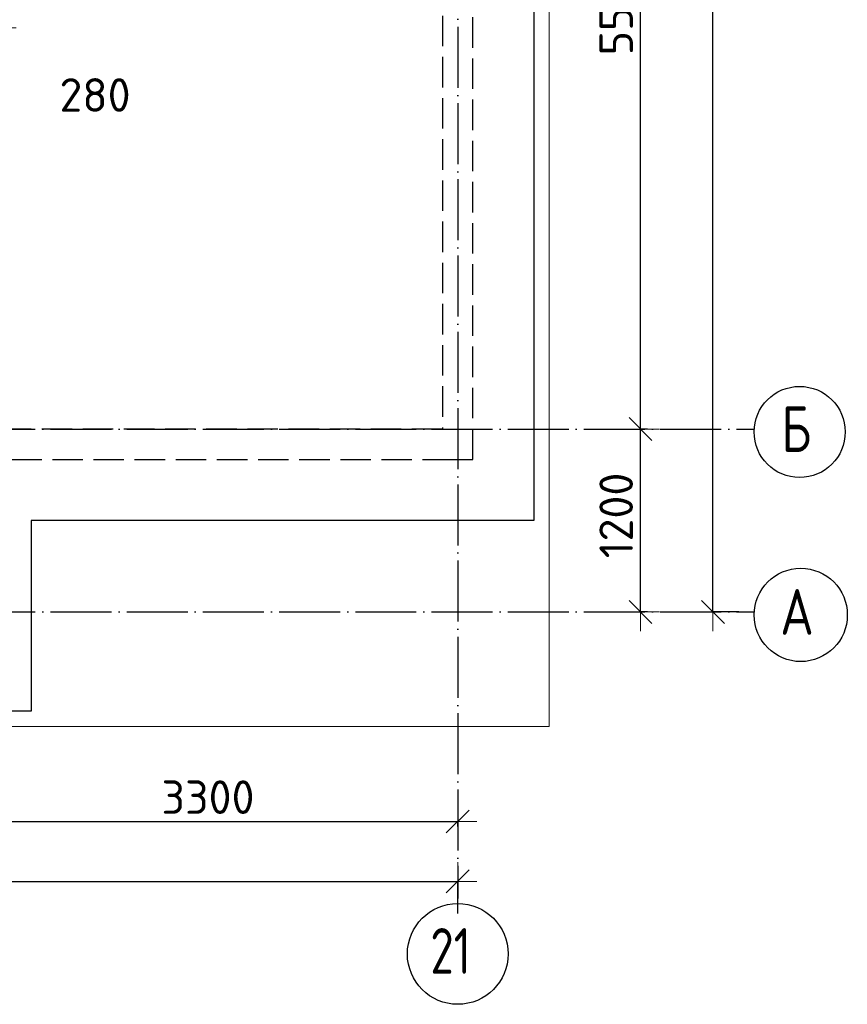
# Model space of a CAD drawing. Header units: millimetres. Extents: x 13527 to 139154, y -122592 to 61893.
# Tile 30 of 129: x 114506 to 119937, y -62573 to -56116. Entities that reach past the tile are written whole.
import ezdxf

# ---------------------------------------------------------------- set-up
doc = ezdxf.new("R2010")
doc.units = ezdxf.units.MM
doc.header["$PDMODE"] = 65
for name, pattern in [('______11', [500, 400, -50, 0, -50]), ('______2', [270, 200, -70]), ('______5', [1100, 800, -100, 100, -100])]:
    doc.linetypes.add(name, pattern=pattern)
for name, color, linetype, lineweight in [('Standard', 7, 'Continuous', 25), ('Размерная линия_ общее', 7, 'Continuous', 13), ('Стена_ общее', 7, 'Continuous', 35), ('Фундамент_ общее', 7, 'Continuous', 35)]:
    doc.layers.add(name, color=color, linetype=linetype, lineweight=lineweight)
doc.layers.add('Осевая линия_ общее', color=7, linetype='______5', lineweight=13, true_color=0xa0a0a0)
doc.styles.add('ISOCPEUR', font='ISOCPEUR')
doc.dimstyles.new('DIMSTYLE_13', dxfattribs={"dimtxt": 220, "dimasz": 250, "dimexe": 0, "dimexo": 0, "dimgap": 110, "dimtad": 0, "dimdec": 0, "dimrnd": 5, "dimzin": 12, "dimdsep": 46, "dimtxsty": 'ISOCPEUR', "dimblk1": 'ALL_ML_STRICH', "dimblk2": 'ALL_ML_STRICH', "dimsah": 1, "dimcen": 0, "dimclrd": 7, "dimclre": 256, "dimclrt": 7, "dimadec": 0, "dimazin": 0, "dimtfac": 1, "dimtdec": 0, "dimtix": 1, "dimtmove": 2, "dimatfit": 3, "dimfxl": 0, "dimtvp": 1.2, "dimtzin": 0, "dimlwd": 0, "dimlwe": -3, "dimarcsym": 0})
doc.dimstyles.new('DIMSTYLE_16', dxfattribs={"dimtxt": 220, "dimasz": 250, "dimexe": 0, "dimexo": 0, "dimgap": 110, "dimtad": 2, "dimdec": 0, "dimrnd": 1, "dimzin": 12, "dimdsep": 46, "dimtxsty": 'ISOCPEUR', "dimblk1": 'ALL_ML_STRICH', "dimblk2": 'ALL_ML_STRICH', "dimsah": 1, "dimcen": 0, "dimclrd": 7, "dimclre": 256, "dimclrt": 7, "dimadec": 0, "dimazin": 0, "dimtfac": 1, "dimtdec": 0, "dimtix": 1, "dimtmove": 2, "dimatfit": 3, "dimfxl": 0, "dimtzin": 0, "dimlwd": 0, "dimlwe": -3, "dimarcsym": 0})
doc.dimstyles.new('DIMSTYLE_5', dxfattribs={"dimtxt": 220, "dimasz": 250, "dimexe": 0, "dimexo": 0, "dimgap": 110, "dimtad": 2, "dimdec": 0, "dimrnd": 5, "dimzin": 12, "dimdsep": 46, "dimtxsty": 'ISOCPEUR', "dimblk1": 'ALL_ML_STRICH', "dimblk2": 'ALL_ML_STRICH', "dimsah": 1, "dimcen": 0, "dimclrd": 7, "dimclre": 256, "dimclrt": 7, "dimadec": 0, "dimazin": 0, "dimtfac": 1, "dimtdec": 0, "dimtix": 1, "dimtmove": 2, "dimatfit": 3, "dimfxl": 0, "dimtzin": 0, "dimlwd": 0, "dimlwe": -3, "dimarcsym": 0})

# ---------------------------------------------------------------- blocks, each defined once
blk = doc.blocks.new('СЛОЖНЫЙ_ОБЪЕКТ_3')
at = {"layer": 'Стена_ общее', "color": 9, "linetype": '______2', "lineweight": -3, "true_color": 0xc7c7c7, "transparency": 33554687}
for p, q in [((117480, -59000), (117480, -45900)), ((117280, -46100), (117280, -58800)), ((117280, -58800), (114180, -58800)), ((114180, -59000), (117280, -59000)), ((117280, -59000), (117480, -59000))]:
    blk.add_line(p, q, dxfattribs=at)
blk = doc.blocks.new('ALL_ML_STRICH')
at = {"color": 0, "linetype": 'ByBlock', "lineweight": -2}
for p, q in [((-0.3, -0.3), (0.3, 0.3)), ((0, -0.5), (0, 0.5)), ((-1, 0), (0.5, 0))]:
    blk.add_line(p, q, dxfattribs=at)
blk = doc.blocks.new('*D245')
at = {"layer": 'DEFPOINTS', "color": 7, "linetype": 'Continuous', "lineweight": 13, "transparency": 33554687}
for p in [(114357.7, -55332.5), (114080, -56026.2), (114080, -56169.6)]:
    blk.add_point(p, dxfattribs=at)
at = {"layer": 'Размерная линия_ общее', "color": 253, "linetype": 'Continuous', "lineweight": -2, "true_color": 0xa0a0a0, "transparency": 33554687}
for p, q in [((114357.7, -55432.5), (114357.7, -56169.6)), ((114080, -56126.2), (114080, -56169.6))]:
    blk.add_line(p, q, dxfattribs=at)
at = {"layer": 'Размерная линия_ общее', "color": 7, "linetype": 'Continuous', "lineweight": -2, "transparency": 33554687}
blk.add_line((114080, -56169.6), (114357.7, -56169.6), dxfattribs=at)
at = {"layer": 'Размерная линия_ общее', "color": 7, "linetype": 'Continuous', "lineweight": 13, "transparency": 33554687, "xscale": 250, "yscale": 250, "zscale": 250, "rotation": 180}
blk.add_blockref('ALL_ML_STRICH', (114080, -56169.6), dxfattribs=at)
at = {"layer": 'Размерная линия_ общее', "color": 7, "linetype": 'Continuous', "lineweight": 13, "transparency": 33554687, "xscale": 250, "yscale": 250, "zscale": 250}
blk.add_blockref('ALL_ML_STRICH', (114357.7, -56169.6), dxfattribs=at)
at = {"layer": 'Размерная линия_ общее', "color": 7, "linetype": 'Continuous', "lineweight": 13, "transparency": 33554687, "insert": (114999.9, -56609.6), "char_height": 220, "width": 660, "attachment_point": 5, "style": 'ISOCPEUR'}
blk.add_mtext('\\A1;{280}', dxfattribs=at)
blk = doc.blocks.new('*D596')
at = {"layer": 'DEFPOINTS', "color": 7, "linetype": 'Continuous', "lineweight": 13, "transparency": 33554687}
for p in [(119325.4, -44800), (119055.2, -60000), (119325.4, -60000)]:
    blk.add_point(p, dxfattribs=at)
at = {"layer": 'Размерная линия_ общее', "color": 253, "linetype": 'Continuous', "lineweight": -2, "true_color": 0xa0a0a0, "transparency": 33554687}
for p, q in [((119225.4, -44800), (119055.2, -44800)), ((119225.4, -60000), (119055.2, -60000))]:
    blk.add_line(p, q, dxfattribs=at)
at = {"layer": 'Размерная линия_ общее', "color": 7, "linetype": 'Continuous', "lineweight": -2, "transparency": 33554687}
blk.add_line((119055.2, -60000), (119055.2, -44800), dxfattribs=at)
at = {"layer": 'Размерная линия_ общее', "color": 7, "linetype": 'Continuous', "lineweight": 13, "transparency": 33554687, "xscale": 250, "yscale": 250, "zscale": 250}
for p, rotation in [((119055.2, -44800), 90), ((119055.2, -60000), 270)]:
    blk.add_blockref('ALL_ML_STRICH', p, dxfattribs=dict(at, rotation=rotation))
at = {"layer": 'Размерная линия_ общее', "color": 7, "linetype": 'Continuous', "lineweight": 13, "transparency": 33554687, "insert": (118895.2, -52367), "char_height": 220, "width": 1100, "attachment_point": 5, "rotation": 90, "style": 'ISOCPEUR'}
blk.add_mtext('\\A1;{15200}', dxfattribs=at)
blk = doc.blocks.new('*D597')
at = {"layer": 'DEFPOINTS', "color": 7, "linetype": 'Continuous', "lineweight": 13, "transparency": 33554687}
for p in [(118645.4, -58800), (118580, -60000), (118645.4, -60000)]:
    blk.add_point(p, dxfattribs=at)
at = {"layer": 'Размерная линия_ общее', "color": 253, "linetype": 'Continuous', "lineweight": -2, "true_color": 0xa0a0a0, "transparency": 33554687}
for p, q in [((118625.4, -58800), (118580, -58800)), ((118625.4, -60000), (118580, -60000))]:
    blk.add_line(p, q, dxfattribs=at)
at = {"layer": 'Размерная линия_ общее', "color": 7, "linetype": 'Continuous', "lineweight": -2, "transparency": 33554687}
blk.add_line((118580, -60000), (118580, -58800), dxfattribs=at)
at = {"layer": 'Размерная линия_ общее', "color": 7, "linetype": 'Continuous', "lineweight": 13, "transparency": 33554687, "xscale": 250, "yscale": 250, "zscale": 250}
for p, rotation in [((118580, -58800), 90), ((118580, -60000), 270)]:
    blk.add_blockref('ALL_ML_STRICH', p, dxfattribs=dict(at, rotation=rotation))
at = {"layer": 'Размерная линия_ общее', "color": 7, "linetype": 'Continuous', "lineweight": 13, "transparency": 33554687, "insert": (118420, -59367), "char_height": 220, "width": 880, "attachment_point": 5, "rotation": 90, "style": 'ISOCPEUR'}
blk.add_mtext('\\A1;{1200}', dxfattribs=at)
blk = doc.blocks.new('*D598')
at = {"layer": 'DEFPOINTS', "color": 7, "linetype": 'Continuous', "lineweight": 13, "transparency": 33554687}
for p in [(118645.4, -53300), (118580, -58800), (118645.4, -58800)]:
    blk.add_point(p, dxfattribs=at)
at = {"layer": 'Размерная линия_ общее', "color": 253, "linetype": 'Continuous', "lineweight": -2, "true_color": 0xa0a0a0, "transparency": 33554687}
for p, q in [((118625.4, -53300), (118580, -53300)), ((118625.4, -58800), (118580, -58800))]:
    blk.add_line(p, q, dxfattribs=at)
at = {"layer": 'Размерная линия_ общее', "color": 7, "linetype": 'Continuous', "lineweight": -2, "transparency": 33554687}
blk.add_line((118580, -58800), (118580, -53300), dxfattribs=at)
at = {"layer": 'Размерная линия_ общее', "color": 7, "linetype": 'Continuous', "lineweight": 13, "transparency": 33554687, "xscale": 250, "yscale": 250, "zscale": 250}
for p, rotation in [((118580, -53300), 90), ((118580, -58800), 270)]:
    blk.add_blockref('ALL_ML_STRICH', p, dxfattribs=dict(at, rotation=rotation))
at = {"layer": 'Размерная линия_ общее', "color": 7, "linetype": 'Continuous', "lineweight": 13, "transparency": 33554687, "insert": (118420, -56039), "char_height": 220, "width": 880, "attachment_point": 5, "rotation": 90, "style": 'ISOCPEUR'}
blk.add_mtext('\\A1;{5500}', dxfattribs=at)
blk = doc.blocks.new('*D613')
at = {"layer": 'DEFPOINTS', "color": 7, "linetype": 'Continuous', "lineweight": 13, "transparency": 33554687}
for p in [(114080, -61374.3), (117380, -61386.3), (114080, -61473)]:
    blk.add_point(p, dxfattribs=at)
at = {"layer": 'Размерная линия_ общее', "color": 253, "linetype": 'Continuous', "lineweight": -2, "true_color": 0xa0a0a0, "transparency": 33554687}
for p, q in [((114080, -61453), (114080, -61374.3)), ((117380, -61406.3), (117380, -61374.3))]:
    blk.add_line(p, q, dxfattribs=at)
at = {"layer": 'Размерная линия_ общее', "color": 7, "linetype": 'Continuous', "lineweight": -2, "transparency": 33554687}
blk.add_line((114080, -61374.3), (117380, -61374.3), dxfattribs=at)
at = {"layer": 'Размерная линия_ общее', "color": 7, "linetype": 'Continuous', "lineweight": 13, "transparency": 33554687, "xscale": 250, "yscale": 250, "zscale": 250, "rotation": 180}
blk.add_blockref('ALL_ML_STRICH', (114080, -61374.3), dxfattribs=at)
at = {"layer": 'Размерная линия_ общее', "color": 7, "linetype": 'Continuous', "lineweight": 13, "transparency": 33554687, "xscale": 250, "yscale": 250, "zscale": 250}
blk.add_blockref('ALL_ML_STRICH', (117380, -61374.3), dxfattribs=at)
at = {"layer": 'Размерная линия_ общее', "color": 7, "linetype": 'Continuous', "lineweight": 13, "transparency": 33554687, "insert": (115741, -61214.3), "char_height": 220, "width": 880, "attachment_point": 5, "style": 'ISOCPEUR'}
blk.add_mtext('\\A1;{3300}', dxfattribs=at)
blk = doc.blocks.new('*D614')
at = {"layer": 'DEFPOINTS', "color": 7, "linetype": 'Continuous', "lineweight": 13, "transparency": 33554687}
for p in [(75300, -61766.4), (75300, -61877.9), (117380, -61877.9)]:
    blk.add_point(p, dxfattribs=at)
at = {"layer": 'Размерная линия_ общее', "color": 253, "linetype": 'Continuous', "lineweight": -2, "true_color": 0xa0a0a0, "transparency": 33554687}
for p, q in [((75300, -61977.9), (75300, -61766.4)), ((117380, -61977.9), (117380, -61766.4))]:
    blk.add_line(p, q, dxfattribs=at)
at = {"layer": 'Размерная линия_ общее', "color": 7, "linetype": 'Continuous', "lineweight": -2, "transparency": 33554687}
blk.add_line((75300, -61766.4), (117380, -61766.4), dxfattribs=at)
at = {"layer": 'Размерная линия_ общее', "color": 7, "linetype": 'Continuous', "lineweight": 13, "transparency": 33554687, "xscale": 250, "yscale": 250, "zscale": 250, "rotation": 180}
blk.add_blockref('ALL_ML_STRICH', (75300, -61766.4), dxfattribs=at)
at = {"layer": 'Размерная линия_ общее', "color": 7, "linetype": 'Continuous', "lineweight": 13, "transparency": 33554687, "xscale": 250, "yscale": 250, "zscale": 250}
blk.add_blockref('ALL_ML_STRICH', (117380, -61766.4), dxfattribs=at)
at = {"layer": 'Размерная линия_ общее', "color": 7, "linetype": 'Continuous', "lineweight": 13, "transparency": 33554687, "insert": (96340, -61606.4), "char_height": 220, "width": 1100, "attachment_point": 5, "style": 'ISOCPEUR'}
blk.add_mtext('\\A1;{42080}', dxfattribs=at)

msp = doc.modelspace()

# ---------------------------------------------------------------- linework, layer by layer
at = {"layer": 'Standard', "color": 7, "linetype": 'Continuous', "lineweight": 13, "transparency": 33554687}
msp.add_lwpolyline([(75100, -60750), (117980, -60750), (117980, -43560), (75100, -43560), (75100, -60750)], dxfattribs=at)
at = {"layer": 'Осевая линия_ общее', "color": 253, "linetype": '______11', "lineweight": -3, "true_color": 0xa0a0a0, "transparency": 33554687}
for p, q in [((117380, -43660), (117380, -61877.9)), ((75200, -58800), (119325.4, -58800)), ((75200, -60000), (119325.4, -60000))]:
    msp.add_line(p, q, dxfattribs=at)
at = {"layer": 'Осевая линия_ общее', "color": 7, "linetype": 'Continuous', "lineweight": -3, "transparency": 33554687}
for centre, radius in [((119624.1, -58819.5), 298.8), ((119631.2, -60019.5), 305.8), ((117380.4, -62242.4), 330.4)]:
    msp.add_circle(centre, radius, dxfattribs=at)
at = {"layer": 'Фундамент_ общее', "color": 7, "lineweight": 25, "transparency": 33554687}
for p, q in [((117880, -45500), (117880, -59400)), ((114580, -59400), (114580, -60650)), ((117880, -59400), (114580, -59400)), ((114580, -60650), (109660, -60650))]:
    msp.add_line(p, q, dxfattribs=at)
at = {"layer": 'Фундамент_ общее', "color": 7, "linetype": 'Continuous', "lineweight": 25, "transparency": 33554687}
for p, q in [((117880, -45500), (117880, -59400)), ((114580, -59400), (114580, -60650)), ((117880, -59400), (114580, -59400)), ((114580, -60650), (109660, -60650))]:
    msp.add_line(p, q, dxfattribs=at)

# ---------------------------------------------------------------- block references
at = {"layer": 'Стена_ общее', "color": 9, "linetype": '______2', "lineweight": -3, "true_color": 0xc7c7c7, "transparency": 33554687}
msp.add_blockref('СЛОЖНЫЙ_ОБЪЕКТ_3', (0, 0), dxfattribs=at)

# ---------------------------------------------------------------- texts
at = {"layer": 'Осевая линия_ общее', "color": 7, "linetype": 'Continuous', "lineweight": -3, "transparency": 33554687, "char_height": 300, "attachment_point": 7, "style": 'ISOCPEUR'}
for s, insert, width in [('\\W0.80;Б', (119504.1, -58950), 359.833), ('\\W0.82;А', (119496.2, -60150), 392.646), ('\\W0.75;21', (117200.4, -62372.9), 472.281)]:
    msp.add_mtext(s, dxfattribs=dict(at, insert=insert, width=width))

# ---------------------------------------------------------------- dimensions: what is measured, and where the dimension line sits
at = {"layer": 'Размерная линия_ общее', "color": 7, "linetype": 'Continuous', "lineweight": 13, "transparency": 33554687}
for base, p1, p2, dimstyle, picture, middle in [((119055.2, -44800), (119225.4, -60000), (119225.4, -44800), 'DIMSTYLE_16', '*D596', (118895.2, -52367)), ((118580, -53300), (118625.4, -58800), (118625.4, -53300), 'DIMSTYLE_5', '*D598', (118420, -56039)), ((118580, -58800), (118625.4, -60000), (118625.4, -58800), 'DIMSTYLE_5', '*D597', (118420, -59367))]:
    dim = msp.add_linear_dim(base=base, p1=p1, p2=p2, angle=90, dimstyle=dimstyle, override={"dimpost": '<>', "dimclrd": 7, "dimclre": 253, "dimclrt": 7, "dimlwd": 0, "dimlwe": 65533}, dxfattribs=at)
    dim.commit()
    dim.dimension.update_dxf_attribs({"geometry": picture, "text_midpoint": middle, "dimtype": 160})
for base, p1, p2, dimstyle, picture, middle in [((114357.7, -56169.6), (114080, -56126.2), (114357.7, -55432.5), 'DIMSTYLE_13', '*D245', (114999.9, -56609.6)), ((117380, -61374.3), (114080, -61453), (117380, -61406.3), 'DIMSTYLE_5', '*D613', (115741, -61214.3)), ((117380, -61766.4), (75300, -61977.9), (117380, -61977.9), 'DIMSTYLE_16', '*D614', (96340, -61606.4))]:
    dim = msp.add_linear_dim(base=base, p1=p1, p2=p2, dimstyle=dimstyle, override={"dimpost": '<>', "dimclrd": 7, "dimclre": 253, "dimclrt": 7, "dimlwd": 0, "dimlwe": 65533}, dxfattribs=at)
    dim.commit()
    dim.dimension.update_dxf_attribs({"geometry": picture, "text_midpoint": middle, "dimtype": 160})

doc.saveas('drawing.dxf')
